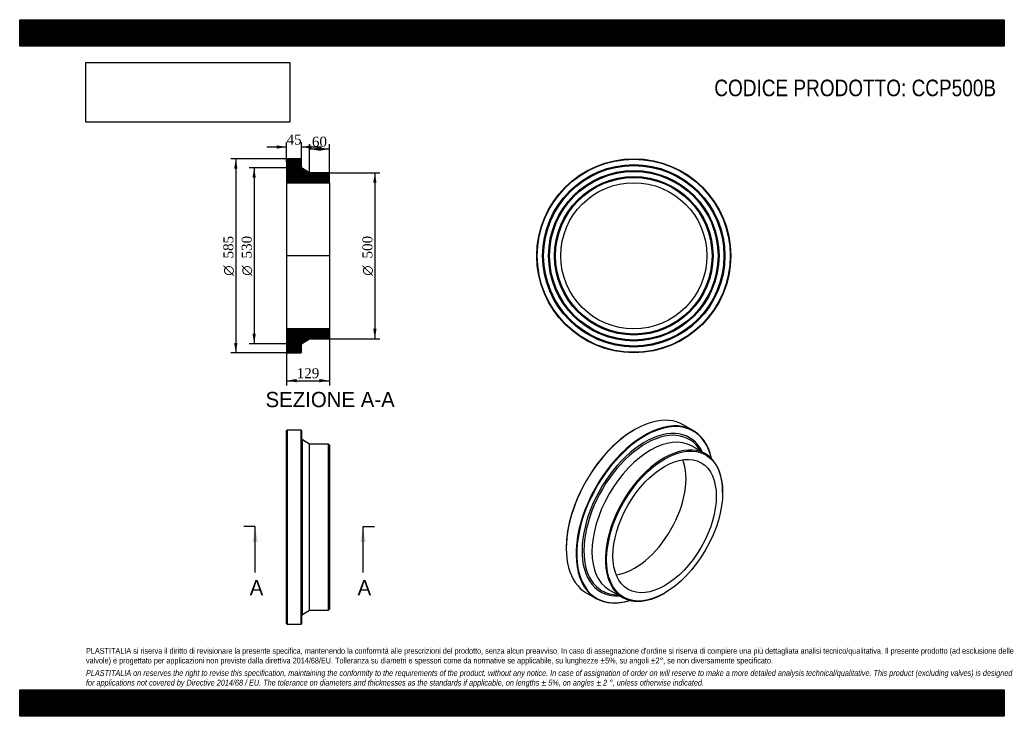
# Model space of a CAD drawing. Header units: millimetres. Extents: x 0 to 2970, y 0 to 2100.
import ezdxf
from ezdxf.enums import TextEntityAlignment as Align
from ezdxf.lldxf.tags import DXFTag

# ---------------------------------------------------------------- set-up
doc = ezdxf.new("R2010")
doc.units = ezdxf.units.MM
doc.header["$LTSCALE"] = 10
for name, color, linetype in [('CCP500B', 7, 'Continuous'), ('Default', 7, 'Continuous'), ('DV4_Default', 7, 'Continuous')]:
    doc.layers.add(name, color=color, linetype=linetype)
doc.styles.add('SEACAD_Solid_Edge_ANSI', font='seans.ttf')
doc.styles.add('SEACAD_Solid_Edge_ANSI1_Symbols', font='semeca1.ttf')
doc.styles.add('SEACAD_Times_New_Roman', font='times.ttf')
tags = doc.linetypes.add('CENTER2', pattern=[28.575, 19.05, -3.175, 3.175, -3.175]).pattern_tags.tags
tags[10:11] = [DXFTag(74, 4), DXFTag(75, 0), DXFTag(340, '0'), DXFTag(46, 0.0), DXFTag(50, 0.0), DXFTag(44, 0.0), DXFTag(45, 0.0)]
tags[8:9] = [DXFTag(74, 4), DXFTag(75, 0), DXFTag(340, '0'), DXFTag(46, 0.0), DXFTag(50, 0.0), DXFTag(44, 0.0), DXFTag(45, 0.0)]
tags[6:7] = [DXFTag(74, 4), DXFTag(75, 0), DXFTag(340, '0'), DXFTag(46, 0.0), DXFTag(50, 0.0), DXFTag(44, 0.0), DXFTag(45, 0.0)]
tags[4:5] = [DXFTag(74, 4), DXFTag(75, 0), DXFTag(340, '0'), DXFTag(46, 0.0), DXFTag(50, 0.0), DXFTag(44, 0.0), DXFTag(45, 0.0)]
doc.dimstyles.new('ANSImm', dxfattribs={"dimtxt": 30, "dimasz": 30, "dimexe": 15, "dimexo": 0, "dimgap": 7.5, "dimtad": 1, "dimdsep": 46, "dimtxsty": 'SEACAD_Times_New_Roman', "dimblk1": '_SE_FILLED', "dimblk2": '_SE_FILLED', "dimsah": 1, "dimcen": 15, "dimazin": 0, "dimtfac": 0.85, "dimtdec": 3, "dimtofl": 0, "dimtmove": 0, "dimatfit": 3, "dimfxl": 1, "dimarcsym": 0})
picture_1 = doc.add_image_def('image1.jpg', size_in_pixel=(4302, 1260))

# ---------------------------------------------------------------- blocks, each defined once
blk = doc.blocks.new('SE')
at = {"layer": 'CCP500B', "color": 7, "linetype": 'Continuous'}
for p, q in [((806.7, 862.7), (805.2, 861.2)), ((806.7, 862.7), (806.7, 277.7)), ((848.7, 862.7), (806.7, 862.7)), ((848.7, 277.7), (848.7, 862.7)), ((850.2, 861.2), (848.7, 862.7)), ((805.2, 279.2), (805.2, 861.2)), ((850.2, 861.2), (850.2, 279.2)), ((853, 307), (853, 833.5)), ((874.2, 820.2), (853, 833.5)), ((874.2, 320.2), (874.2, 820.2)), ((931.7, 820.2), (874.2, 820.2)), ((931.7, 320.2), (931.7, 820.2)), ((934.2, 817.7), (931.7, 820.2)), ((934.2, 817.7), (934.2, 322.7)), ((853, 307), (874.2, 320.2)), ((874.2, 320.2), (931.7, 320.2)), ((931.7, 320.2), (934.2, 322.7)), ((805.2, 279.2), (806.7, 277.7)), ((806.7, 277.7), (848.7, 277.7)), ((848.7, 277.7), (850.2, 279.2))]:
    blk.add_line(p, q, dxfattribs=at)
for centre, start, end in [((856.2, 838.6), 180, 237.9946), ((856.2, 301.9), 122.0054, 180)]:
    blk.add_arc(centre, 6, start, end, dxfattribs=at)
blk = doc.blocks.new('SE1')
at = {"layer": 'CCP500B', "color": 7, "linetype": 'Continuous'}
for p, q in [((1855.3, 864.4), (1854.2, 863.8)), ((2031.2, 861.8), (2001.5, 878.9)), ((2068.6, 791.1), (2028, 814.5)), ((2120.4, 674.6), (2120.4, 676.6)), ((1648.4, 507.4), (1648.4, 506.2)), ((1709, 372.3), (1738.7, 355.1)), ((1778, 381.5), (1818.6, 358.1)), ((1943.6, 370.4), (1945.4, 371.5))]:
    blk.add_line(p, q, dxfattribs=at)
for centre, major_axis, start_param, end_param in [((1855.3, 625.6), (146.2, 253.3), 0, 3.141593), ((1885, 608.4), (-146.2, -253.3), 2.575406, 6.283185), ((1886, 607.8), (145.5, 252), 0, 3.698663), ((1854.2, 626.2), (-145.5, -252), 3.926991, 5.497787), ((1886, 607.8), (-134.2, -232.4), 2.769873, 6.283185), ((1888, 606.7), (-131.6, -228), 2.823113, 6.283185), ((1903, 598), (-125, -216.5), 3.141593, 6.283185), ((1886, 607.8), (145.5, 252), 5.726115, 6.283185), ((1943.6, 574.6), (-125, -216.5), 2.356194, 6.283185), ((1854.2, 626.2), (-110.1, -190.8), 0.426907, 2.714686), ((1886, 607.8), (-134.2, -232.4), 0, 0.371719), ((1888, 606.7), (-131.6, -228), 0, 0.318479), ((1943.6, 574.6), (-125, -216.5), 0, 0.785398), ((1885, 608.4), (-146.2, -253.3), 0, 0.566186)]:
    blk.add_ellipse(centre, major_axis=major_axis, ratio=0.57735, start_param=start_param, end_param=end_param, dxfattribs=at)
for major_axis in [(123.8, 214.3), (-110.1, -190.8)]:
    blk.add_ellipse((1945.4, 573.5), major_axis=major_axis, ratio=0.57735, dxfattribs=at)
blk = doc.blocks.new('SE2')
at = {"layer": 'CCP500B', "color": 7, "linetype": 'Continuous'}
for radius in [292.5, 291, 275, 273.5, 272, 257, 255.5, 254, 239, 237.5, 236, 220.3]:
    blk.add_circle((1852.4, 1388.3), radius, dxfattribs=at)
blk = doc.blocks.new('SE4')
at = {"color": 7, "linetype": 'Continuous', "style": 'SEACAD_Solid_Edge_ANSI'}
blk.add_text('A', height=46, dxfattribs=at).set_placement((693.8, 410.8), align=Align.TOP_LEFT)
blk = doc.blocks.new('SE5')
at = {"color": 7, "linetype": 'Continuous', "style": 'SEACAD_Solid_Edge_ANSI'}
blk.add_text('A', height=46, dxfattribs=at).set_placement((1019.2, 410.8), align=Align.TOP_LEFT)
blk = doc.blocks.new('SEANNOT_GROUP')
at = {"linetype": 'Continuous'}
blk.add_hatch(color=7, dxfattribs=at).paths.add_polyline_path([(718.1, 525.8), (710.4, 571.8), (702.7, 525.8)])
at = {"color": 7, "linetype": 'Continuous'}
blk.add_lwpolyline([(710.4, 433.8), (710.4, 571.8)], dxfattribs=at)
blk = doc.blocks.new('SEANNOT_GROUP1')
at = {"linetype": 'Continuous'}
blk.add_hatch(color=7, dxfattribs=at).paths.add_polyline_path([(1043.4, 525.8), (1035.7, 571.8), (1028.1, 525.8)])
at = {"color": 7, "linetype": 'Continuous'}
blk.add_lwpolyline([(1035.7, 433.8), (1035.7, 571.8)], dxfattribs=at)
blk = doc.blocks.new('SE3')
at = {"layer": 'Default', "color": 7, "linetype": 'CENTER2'}
for p, q in [((710.4, 571.8), (675.9, 571.8)), ((1035.7, 571.8), (1070.2, 571.8))]:
    blk.add_line(p, q, dxfattribs=at)
at = {"layer": 'Default', "color": 7, "linetype": 'CENTER2', "const_width": 0.0001}
blk.add_lwpolyline([(710.4, 571.8), (1035.7, 571.8)], dxfattribs=at)
at = {"layer": 'Default'}
for name in ['SEANNOT_GROUP', 'SEANNOT_GROUP1', 'SE4', 'SE5']:
    blk.add_blockref(name, (0, 0), dxfattribs=at)
blk = doc.blocks.new('SE6')
at = {"layer": 'CCP500B', "linetype": 'Continuous'}
h = blk.add_hatch(dxfattribs=at)
h.set_pattern_fill('LINE', scale=0.629921, angle=45, style=0)
edge = h.paths.add_edge_path()
edge.add_line((931.7, 1638.3), (874.2, 1638.3))
edge.add_line((874.2, 1638.3), (853, 1651.5))
edge.add_spline(control_points=[(853, 1651.5), (852.8, 1651.7), (852.6, 1651.8), (852.2, 1652.1), (852, 1652.3), (851.5, 1652.8), (851.2, 1653.3), (850.8, 1653.9), (850.7, 1654.2), (850.5, 1654.6), (850.4, 1655.1), (850.3, 1655.6), (850.2, 1656.1), (850.2, 1656.4), (850.2, 1656.6)], knot_values=[0, 0, 0, 0, 0.125, 0.125, 0.25, 0.25, 0.5, 0.5, 0.625, 0.625, 0.75, 0.875, 0.875, 1, 1, 1, 1], degree=3, periodic=0)
edge.add_line((850.2, 1656.6), (850.2, 1679.3))
edge.add_line((850.2, 1679.3), (848.7, 1680.8))
edge.add_line((848.7, 1680.8), (806.7, 1680.8))
edge.add_line((806.7, 1680.8), (805.2, 1679.3))
edge.add_line((805.2, 1679.3), (805.2, 1663.3))
edge.add_line((805.2, 1663.3), (806.3, 1661.8))
edge.add_line((806.3, 1661.8), (805.2, 1660.3))
edge.add_line((805.2, 1660.3), (805.2, 1645.3))
edge.add_line((805.2, 1645.3), (806.3, 1643.8))
edge.add_line((806.3, 1643.8), (805.2, 1642.3))
edge.add_line((805.2, 1642.3), (805.2, 1627.3))
edge.add_line((805.2, 1627.3), (806.3, 1625.8))
edge.add_line((806.3, 1625.8), (805.2, 1624.3))
edge.add_line((805.2, 1624.3), (805.2, 1608.6))
edge.add_line((805.2, 1608.6), (934.2, 1608.6))
edge.add_line((934.2, 1608.6), (934.2, 1635.8))
edge.add_line((934.2, 1635.8), (931.7, 1638.3))
h = blk.add_hatch(dxfattribs=at)
h.set_pattern_fill('LINE', scale=0.629921, angle=45, style=0)
edge = h.paths.add_edge_path()
edge.add_line((934.2, 1140.8), (934.2, 1168))
edge.add_line((934.2, 1168), (805.2, 1168))
edge.add_line((805.2, 1168), (805.2, 1152.3))
edge.add_line((805.2, 1152.3), (806.3, 1150.8))
edge.add_line((806.3, 1150.8), (805.2, 1149.3))
edge.add_line((805.2, 1149.3), (805.2, 1134.3))
edge.add_line((805.2, 1134.3), (806.3, 1132.8))
edge.add_line((806.3, 1132.8), (805.2, 1131.3))
edge.add_line((805.2, 1131.3), (805.2, 1116.3))
edge.add_line((805.2, 1116.3), (806.3, 1114.8))
edge.add_line((806.3, 1114.8), (805.2, 1113.3))
edge.add_line((805.2, 1113.3), (805.2, 1097.3))
edge.add_line((805.2, 1097.3), (806.7, 1095.8))
edge.add_line((806.7, 1095.8), (848.7, 1095.8))
edge.add_line((848.7, 1095.8), (850.2, 1097.3))
edge.add_line((850.2, 1097.3), (850.2, 1120))
edge.add_spline(control_points=[(850.2, 1120), (850.2, 1120.2), (850.2, 1120.5), (850.3, 1121), (850.3, 1121.2), (850.5, 1122), (850.7, 1122.4), (851.1, 1123.1), (851.2, 1123.3), (851.5, 1123.7), (851.7, 1123.9), (852, 1124.3), (852.2, 1124.5), (852.6, 1124.8), (852.8, 1124.9), (853, 1125.1)], knot_values=[0, 0, 0, 0, 0.125, 0.125, 0.25, 0.25, 0.5, 0.5, 0.625, 0.625, 0.75, 0.75, 0.875, 0.875, 1, 1, 1, 1], degree=3, periodic=0)
edge.add_line((853, 1125.1), (874.2, 1138.3))
edge.add_line((874.2, 1138.3), (931.7, 1138.3))
edge.add_line((931.7, 1138.3), (934.2, 1140.8))
at = {"layer": 'CCP500B', "color": 7, "linetype": 'Continuous'}
for p, q in [((805.2, 1679.3), (806.7, 1680.8)), ((805.2, 1679.3), (805.2, 1663.3)), ((805.2, 1663.3), (805.2, 1660.3)), ((805.2, 1663.3), (806.3, 1661.8)), ((848.7, 1680.8), (806.7, 1680.8)), ((848.7, 1680.8), (850.2, 1679.3)), ((850.2, 1656.6), (850.2, 1679.3)), ((806.3, 1661.8), (805.2, 1660.3)), ((805.2, 1660.3), (805.2, 1645.3)), ((805.2, 1645.3), (805.2, 1642.3)), ((805.2, 1645.3), (806.3, 1643.8)), ((806.3, 1643.8), (805.2, 1642.3)), ((805.2, 1642.3), (805.2, 1627.3)), ((874.2, 1638.3), (853, 1651.5)), ((931.7, 1638.3), (874.2, 1638.3)), ((931.7, 1638.3), (934.2, 1635.8)), ((934.2, 1608.6), (934.2, 1635.8)), ((805.2, 1627.3), (805.2, 1624.3)), ((805.2, 1627.3), (806.3, 1625.8)), ((806.3, 1625.8), (805.2, 1624.3)), ((805.2, 1624.3), (805.2, 1608.6)), ((805.2, 1608.6), (805.2, 1168)), ((805.2, 1608.6), (934.2, 1608.6)), ((934.2, 1608.6), (934.2, 1168)), ((934.2, 1168), (805.2, 1168)), ((805.2, 1168), (805.2, 1152.3)), ((934.2, 1140.8), (934.2, 1168)), ((805.2, 1152.3), (806.3, 1150.8)), ((805.2, 1152.2), (805.2, 1149.3)), ((806.3, 1150.8), (805.2, 1149.3)), ((805.2, 1149.3), (805.2, 1134.3)), ((805.2, 1134.3), (806.3, 1132.8)), ((805.2, 1134.2), (805.2, 1131.3)), ((806.3, 1132.8), (805.2, 1131.3)), ((805.2, 1131.3), (805.2, 1116.3)), ((853, 1125.1), (874.2, 1138.3)), ((874.2, 1138.3), (931.7, 1138.3)), ((934.2, 1140.8), (931.7, 1138.3)), ((805.2, 1116.3), (805.2, 1113.3)), ((805.2, 1116.3), (806.3, 1114.8)), ((806.3, 1114.8), (805.2, 1113.3)), ((805.2, 1113.3), (805.2, 1097.3)), ((850.2, 1097.3), (850.2, 1120)), ((806.7, 1095.8), (805.2, 1097.3)), ((806.7, 1095.8), (848.7, 1095.8)), ((850.2, 1097.3), (848.7, 1095.8))]:
    blk.add_line(p, q, dxfattribs=at)
for points, knots in [([(853, 1651.5), (852.8, 1651.7), (852.6, 1651.8), (852.2, 1652.1), (852, 1652.3), (851.5, 1652.8), (851.2, 1653.3), (850.8, 1653.9), (850.7, 1654.2), (850.5, 1654.6), (850.4, 1655.1), (850.3, 1655.6), (850.2, 1656.1), (850.2, 1656.4), (850.2, 1656.6)], [0, 0, 0, 0, 0.125, 0.125, 0.25, 0.25, 0.5, 0.5, 0.625, 0.625, 0.75, 0.875, 0.875, 1, 1, 1, 1]), ([(850.2, 1120), (850.2, 1120.2), (850.2, 1120.5), (850.3, 1121), (850.3, 1121.2), (850.5, 1122), (850.7, 1122.4), (851.1, 1123.1), (851.2, 1123.3), (851.5, 1123.7), (851.7, 1123.9), (852, 1124.3), (852.2, 1124.5), (852.6, 1124.8), (852.8, 1124.9), (853, 1125.1)], [0, 0, 0, 0, 0.125, 0.125, 0.25, 0.25, 0.5, 0.5, 0.625, 0.625, 0.75, 0.75, 0.875, 0.875, 1, 1, 1, 1])]:
    blk.add_open_spline(points, degree=3, knots=knots, dxfattribs=at)
at = {"layer": 'DV4_Default', "color": 7, "linetype": 'CENTER2'}
for p, q in [((850.2, 1656.6), (850.2, 1653.3)), ((853, 1651.5), (850.2, 1653.3)), ((936, 1388.3), (803.5, 1388.3)), ((853, 1125.1), (850.2, 1123.3)), ((850.2, 1120), (850.2, 1123.3))]:
    blk.add_line(p, q, dxfattribs=at)
blk = doc.blocks.new('GDimGGroup')
at = {"layer": 'Default', "linetype": 'Continuous'}
for points in [[(646.9, 1650.8), (656.9, 1650.8), (651.9, 1680.8)], [(646.9, 1125.8), (651.9, 1095.8), (656.9, 1125.8)]]:
    blk.add_hatch(color=7, dxfattribs=at).paths.add_polyline_path(points)
at = {"layer": 'Default', "color": 7, "linetype": 'Continuous'}
for p, q in [((827.7, 1680.8), (636.9, 1680.8)), ((651.9, 1680.8), (651.9, 1095.8)), ((827.7, 1095.8), (636.9, 1095.8))]:
    blk.add_line(p, q, dxfattribs=at)
for s, style, p in [('585', 'SEACAD_Times_New_Roman', (614.4, 1380.3)), ('O', 'SEACAD_Solid_Edge_ANSI1_Symbols', (614.4, 1328.1))]:
    blk.add_text(s, height=30, rotation=90, dxfattribs=dict(at, style=style)).set_placement(p, align=Align.TOP_LEFT)
blk = doc.blocks.new('GDimGGroup1')
at = {"layer": 'Default', "linetype": 'Continuous'}
for points in [[(702.2, 1623.3), (712.2, 1623.3), (707.2, 1653.3)], [(702.2, 1153.3), (707.2, 1123.3), (712.2, 1153.3)]]:
    blk.add_hatch(color=7, dxfattribs=at).paths.add_polyline_path(points)
at = {"layer": 'Default', "color": 7, "linetype": 'Continuous'}
for p, q in [((850.2, 1653.3), (692.2, 1653.3)), ((707.2, 1653.3), (707.2, 1123.3)), ((850.2, 1123.3), (692.2, 1123.3))]:
    blk.add_line(p, q, dxfattribs=at)
for s, style, p in [('530', 'SEACAD_Times_New_Roman', (669.7, 1380.3)), ('O', 'SEACAD_Solid_Edge_ANSI1_Symbols', (669.7, 1328.1))]:
    blk.add_text(s, height=30, rotation=90, dxfattribs=dict(at, style=style)).set_placement(p, align=Align.TOP_LEFT)
blk = doc.blocks.new('GDimGGroup2')
at = {"layer": 'Default', "linetype": 'Continuous'}
for points in [[(1076.4, 1608.3), (1071.4, 1638.3), (1066.4, 1608.3)], [(1076.4, 1168.3), (1066.4, 1168.3), (1071.4, 1138.3)]]:
    blk.add_hatch(color=7, dxfattribs=at).paths.add_polyline_path(points)
at = {"layer": 'Default', "color": 7, "linetype": 'Continuous'}
for p, q in [((931.7, 1638.3), (1086.4, 1638.3)), ((1071.4, 1638.3), (1071.4, 1138.3)), ((931.7, 1138.3), (1086.4, 1138.3))]:
    blk.add_line(p, q, dxfattribs=at)
for s, style, p in [('500', 'SEACAD_Times_New_Roman', (1033.9, 1380.3)), ('O', 'SEACAD_Solid_Edge_ANSI1_Symbols', (1033.9, 1328.1))]:
    blk.add_text(s, height=30, rotation=90, dxfattribs=dict(at, style=style)).set_placement(p, align=Align.TOP_LEFT)
blk = doc.blocks.new('DMBLK7')
at = {"layer": 'Default', "linetype": 'Continuous'}
for points in [[(835.2, 1006.8), (835.2, 1016.8), (805.2, 1011.8)], [(904.2, 1006.8), (934.2, 1011.8), (904.2, 1016.8)]]:
    blk.add_hatch(color=7, dxfattribs=at).paths.add_polyline_path(points)
at = {"layer": 'Default', "color": 7, "linetype": 'Continuous'}
for p, q in [((805.2, 1168), (805.2, 996.8)), ((934.2, 1168), (934.2, 996.8)), ((805.2, 1011.8), (934.2, 1011.8))]:
    blk.add_line(p, q, dxfattribs=at)
at = {"layer": 'Default', "color": 7, "linetype": 'Continuous', "style": 'SEACAD_Times_New_Roman'}
blk.add_text('129', height=30, dxfattribs=at).set_placement((835.6, 1049.3), align=Align.TOP_LEFT)
blk = doc.blocks.new('_SE_FILLED')
at = {"color": 0}
blk.add_line((0, 0), (-1, 0), dxfattribs=at)
blk.add_solid([(0, 0), (-1, -0.1665), (-1, 0.1665), (0, 0)], dxfattribs=at)
blk = doc.blocks.new('DMBLK8')
at = {"layer": 'Default', "linetype": 'Continuous'}
for points in [[(775.2, 1721.2), (775.2, 1711.2), (805.2, 1716.2)], [(880.2, 1721.2), (850.2, 1716.2), (880.2, 1711.2)]]:
    blk.add_hatch(color=7, dxfattribs=at).paths.add_polyline_path(points)
at = {"layer": 'Default', "color": 7, "linetype": 'Continuous'}
for p, q in [((805.2, 1671.3), (805.2, 1731.2)), ((850.2, 1667.9), (850.2, 1731.2)), ((805.2, 1716.2), (745.2, 1716.2)), ((910.2, 1716.2), (850.2, 1716.2))]:
    blk.add_line(p, q, dxfattribs=at)
at = {"layer": 'Default', "color": 7, "linetype": 'Continuous', "style": 'SEACAD_Times_New_Roman'}
blk.add_text('45', height=30, dxfattribs=at).set_placement((805, 1753.7), align=Align.TOP_LEFT)
blk = doc.blocks.new('DMBLK9')
at = {"layer": 'Default', "linetype": 'Continuous'}
for points in [[(904.2, 1714.9), (874.2, 1709.9), (904.2, 1704.9)], [(904.2, 1714.9), (904.2, 1704.9), (934.2, 1709.9)]]:
    blk.add_hatch(color=7, dxfattribs=at).paths.add_polyline_path(points)
at = {"layer": 'Default', "color": 7, "linetype": 'Continuous'}
for p, q in [((874.2, 1638.3), (874.2, 1724.9)), ((934.2, 1608.6), (934.2, 1724.9)), ((934.2, 1709.9), (874.2, 1709.9))]:
    blk.add_line(p, q, dxfattribs=at)
at = {"layer": 'Default', "color": 7, "linetype": 'Continuous', "style": 'SEACAD_Times_New_Roman'}
blk.add_text('60', height=30, dxfattribs=at).set_placement((881.5, 1747.4), align=Align.TOP_LEFT)

msp = doc.modelspace()

# ---------------------------------------------------------------- hatches: boundary and pattern name
at = {"layer": 'Default', "linetype": 'Continuous'}
h = msp.add_hatch(dxfattribs=at)
h.set_pattern_fill('LINE', scale=0.629921, angle=45, style=0)
h.paths.add_polyline_path([(2970, 2020), (2970, 2100), (0, 2100), (0, 2020)])
for points in [[(2970, 2020), (2970, 2100), (0, 2100), (0, 2020)], [(2970, 0), (2970, 80), (0, 80), (0, 0)]]:
    msp.add_hatch(color=7, dxfattribs=at).paths.add_polyline_path(points)
h = msp.add_hatch(dxfattribs=at)
h.set_pattern_fill('LINE', scale=0.629921, angle=45, style=0)
h.paths.add_polyline_path([(2970, 0), (2970, 80), (0, 80), (0, 0)])

# ---------------------------------------------------------------- linework, layer by layer
at = {"layer": 'Default', "color": 7, "linetype": 'Continuous'}
for p, q in [((0, 2100), (2970, 2100)), ((0, 2020), (0, 2100)), ((2970, 2100), (2970, 2020)), ((2970, 2020), (0, 2020)), ((0, 80), (2970, 80)), ((0, 0), (0, 80)), ((2970, 80), (2970, 0)), ((2970, 0), (0, 0))]:
    msp.add_line(p, q, dxfattribs=at)

# ---------------------------------------------------------------- block references
at = {"layer": 'Default'}
for name in ['GDimGGroup', 'SE6', 'SE2', 'GDimGGroup1', 'GDimGGroup2', 'SE1', 'SE', 'SE3']:
    msp.add_blockref(name, (0, 0), dxfattribs=at)

# ---------------------------------------------------------------- texts
at = {"layer": 'Default', "color": 7, "linetype": 'Continuous', "style": 'SEACAD_Solid_Edge_ANSI'}
msp.add_text('SEZIONE A-A', height=46, dxfattribs=at).set_placement((741.612, 977.936), align=Align.TOP_LEFT)
at = {"layer": 'Default', "attachment_point": 1}
for s, insert, char_height, width in [('{\\fArial Narrow|b0||i0||c0|p34;\\C7;\\H50.;\\W1.;CODICE PRODOTTO: CCP500B}', (2095.279, 1919.342), 50, 851.61374), ("{\\fArial Narrow|b0||i0||c0|p34;\\C7;\\H17.5;\\W1.;PLASTITALIA si riserva il diritto di revisionare la presente specifica, mantenendo la conformità alle prescrizioni del prodotto, senza alcun preavviso. In caso di assegnazione d'ordine si riserva di compiere una più dettagliata analisi tecnico/qualitativa. Il presente prodotto (ad esclusione delle \\P}{\\fArial Narrow|b0||i0||c0|p34;\\C7;\\H17.5;\\W1.;valvole) è progettato per applicazioni non previste dalla direttiva 2014/68/EU. Tolleranza su diametri e spessori come da normative se applicabile, su lunghezze ±5%, su angoli ±2°, se non diversamente specificato.\\P}{\\fArial Narrow|b0||i0||c0|p34;\\C7;\\H5.;\\W1.;   \\P}{\\fArial Narrow|b0||i1||c0|p34;\\C7;\\H17.5;\\W1.;PLASTITALIA on reserves the right to revise this specification, maintaining the conformity to the requirements of the product, without any notice. In case of assignation of order on will reserve to make a more detailed analysis technical/qualitative. This product (excluding valves) is designed \\P}{\\fArial Narrow|b0||i1||c0|p34;\\C7;\\H17.5;\\W1.;for applications not covered by Directive 2014/68 / EU. The tolerance on diameters and thicknesses as the standards if applicable, on lengths ± 5%, on angles ± 2 °, unless otherwise indicated.\\P}", (200, 206.024), 17.5, 2570)]:
    msp.add_mtext(s, dxfattribs=dict(at, insert=insert, char_height=char_height, width=width))

# ---------------------------------------------------------------- dimensions: what is measured, and where the dimension line sits
at = {"layer": 'Default', "color": 7, "linetype": 'Continuous'}
for base, p1, p2, picture, middle in [((805.217, 1716.246), (850.217, 1667.949), (805.217, 1671.287), 'DMBLK8', (827.717, 1716.246)), ((874.217, 1709.876), (934.217, 1608.586), (874.217, 1638.286), 'DMBLK9', (904.217, 1709.876))]:
    dim = msp.add_linear_dim(base=base, p1=p1, p2=p2, text='\\A1;<>', dimstyle='ANSImm', dxfattribs=at)
    dim.commit()
    dim.dimension.update_dxf_attribs({"geometry": picture, "text_midpoint": middle, "dimtype": 160})
dim = msp.add_linear_dim(base=(805.217, 1011.845), p1=(805.217, 1167.997), p2=(934.217, 1167.997), angle=0, text='\\A1;<>', dimstyle='ANSImm', dxfattribs=at)
dim.commit()
dim.dimension.update_dxf_attribs({"geometry": 'DMBLK7', "text_midpoint": (869.717, 1011.845), "dimtype": 161})

# ---------------------------------------------------------------- pictures from other files: only their frames are drawn
image = msp.add_image(picture_1, insert=(200, 1791.032), size_in_units=(614.571, 180))
image.dxf.flags = 7

doc.saveas('drawing.dxf')
